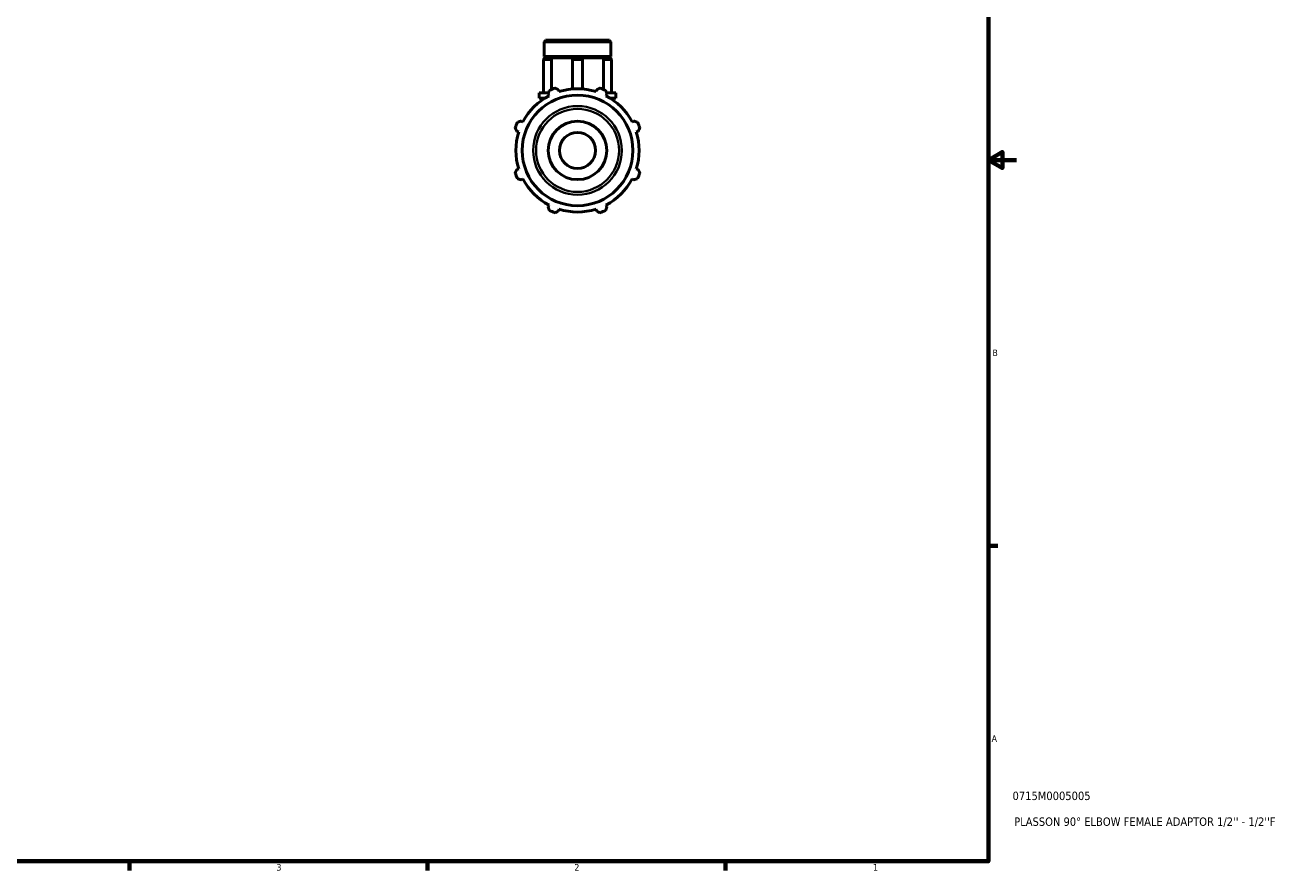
# Model space of a CAD drawing. Header units: inches. Extents: x 0.1 to 37.8, y -3.8 to 22.3.
# Tile 3 of 4: x 19.8 to 37.8, y 0.9 to 12.9. Entities that reach past the tile are written whole.
import ezdxf

# ---------------------------------------------------------------- set-up
doc = ezdxf.new("R2010")
doc.units = ezdxf.units.IN
doc.header["$MEASUREMENT"] = 0
for name, color, linetype, lineweight in [('Border (ANSI)', 7, 'Continuous', 70), ('Title (ANSI)', 7, 'Continuous', 50), ('Visible (ANSI)', 7, 'Continuous', 50), ('Visible Narrow (ANSI)', 7, 'Continuous', 35)]:
    doc.layers.add(name, color=color, linetype=linetype, lineweight=lineweight)
doc.styles.add('Note Text (ANSI)', font='tahoma.ttf')
doc.styles.add('Text Style29', font='tahoma.ttf')

# ---------------------------------------------------------------- blocks, each defined once
blk = doc.blocks.new('Borders Default Border')
at = {"layer": 'Border (ANSI)'}
for p, q in [((33.5, 5.5), (33.634, 5.5)), ((21.25, 1), (21.25, 0.866)), ((25.5, 1), (25.5, 0.866)), ((29.75, 1), (29.75, 0.866))]:
    blk.add_line(p, q, dxfattribs=at)
at = {"layer": 'Border (ANSI)', "flags": 128}
for points in [[(0.5, 1), (0.5, 21), (33.5, 21), (33.5, 1), (0.5, 1)], [(33.9, 11), (33.5, 11), (33.7, 11.115), (33.7, 10.885), (33.5, 11)]]:
    blk.add_lwpolyline(points, dxfattribs=at)
at = {"layer": 'Border (ANSI)', "color": 5, "true_color": 0x0000ff, "char_height": 0.0945, "attachment_point": 7, "style": 'Note Text (ANSI)'}
for s, insert in [('B', (33.558, 8.203)), ('A', (33.547, 2.703)), ('3', (23.346, 0.864)), ('2', (27.596, 0.866)), ('1', (31.854, 0.866))]:
    blk.add_mtext(s, dxfattribs=dict(at, insert=insert))
blk = doc.blocks.new('Title Blocks ANSI - Large')
at = {"layer": 'Title (ANSI)', "color": 5, "true_color": 0x0000ff, "style": 'Text Style29'}
for tag, p in [('PART_NUMBER_001', (0.345, 0.873)), ('DESCRIPTION_001', (0.369, 0.505))]:
    blk.add_attdef(tag, p, '', height=0.12, dxfattribs=at)

msp = doc.modelspace()

# ---------------------------------------------------------------- linework, layer by layer
at = {"layer": 'Visible (ANSI)'}
for p, q in [((27.185, 12.707), (27.163, 12.685)), ((27.163, 12.476), (27.163, 12.685)), ((28.117, 12.685), (27.163, 12.685)), ((27.185, 12.707), (28.095, 12.707)), ((28.095, 12.707), (28.117, 12.685)), ((28.117, 12.476), (28.117, 12.685)), ((28.117, 12.476), (27.163, 12.476)), ((27.183, 12.457), (27.163, 12.476)), ((27.163, 12.457), (27.184, 12.457)), ((27.163, 12.447), (27.163, 12.457)), ((27.184, 12.457), (27.25, 12.457)), ((27.25, 12.457), (27.597, 12.457)), ((27.597, 12.457), (27.683, 12.457)), ((27.683, 12.457), (28.03, 12.457)), ((28.03, 12.457), (28.096, 12.457)), ((28.096, 12.457), (28.117, 12.457)), ((28.097, 12.457), (28.117, 12.476)), ((28.117, 12.447), (28.117, 12.457)), ((27.155, 12.428), (27.155, 11.957)), ((27.267, 12.428), (27.267, 12.005)), ((27.568, 12.428), (27.568, 12.013)), ((27.711, 12.428), (27.711, 12.013)), ((28.012, 12.005), (28.012, 12.428)), ((28.124, 12.428), (28.124, 11.957)), ((27.165, 11.957), (27.092, 11.957)), ((27.092, 11.882), (27.092, 11.957)), ((27.226, 11.957), (27.165, 11.957)), ((27.221, 11.941), (27.234, 11.916)), ((27.376, 11.975), (27.367, 12.002)), ((27.913, 12.002), (27.904, 11.975)), ((28.046, 11.916), (28.059, 11.941)), ((28.115, 11.957), (28.054, 11.957)), ((28.188, 11.957), (28.115, 11.957)), ((28.188, 11.882), (28.188, 11.957)), ((27.165, 11.882), (27.092, 11.882)), ((27.155, 11.882), (27.155, 11.87)), ((27.174, 11.882), (27.165, 11.882)), ((28.115, 11.882), (28.106, 11.882)), ((28.188, 11.882), (28.115, 11.882)), ((28.124, 11.882), (28.124, 11.87)), ((26.86, 11.542), (26.835, 11.556)), ((28.444, 11.556), (28.419, 11.542)), ((26.775, 11.409), (26.802, 11.401)), ((28.478, 11.401), (28.505, 11.409)), ((26.802, 10.872), (26.775, 10.864)), ((28.505, 10.864), (28.478, 10.872)), ((26.835, 10.718), (26.86, 10.731)), ((28.419, 10.731), (28.444, 10.718)), ((27.234, 10.357), (27.221, 10.332)), ((27.367, 10.271), (27.376, 10.298)), ((27.904, 10.298), (27.913, 10.271)), ((28.059, 10.332), (28.046, 10.357))]:
    msp.add_line(p, q, dxfattribs=at)
for radius in [0.789, 0.417, 0.257]:
    msp.add_circle((27.64, 11.137), radius, dxfattribs=at)
for centre, radius, start, end in [((27.184, 12.428), 0.0286, 90, 180), ((27.597, 12.428), 0.0286, 90, 180), ((27.683, 12.428), 0.0286, 0, 90), ((28.096, 12.428), 0.0286, 0, 90), ((27.64, 11.137), 0.879, 117.5, 152.5), ((27.64, 11.137), 0.945, 109.792, 115.208), ((27.64, 11.137), 0.879, 72.5, 107.5), ((27.64, 11.137), 0.945, 64.792, 70.208), ((27.64, 11.137), 0.879, 27.5, 62.5), ((27.64, 11.137), 0.945, 154.792, 160.208), ((27.64, 11.137), 0.879, 162.5, 197.5), ((27.64, 11.137), 0.879, 342.5, 17.5), ((27.64, 11.137), 0.945, 19.792, 25.208), ((27.64, 11.137), 0.945, 199.792, 205.208), ((27.64, 11.137), 0.879, 207.5, 242.5), ((27.64, 11.137), 0.879, 297.5, 332.5), ((27.64, 11.137), 0.945, 334.792, 340.208), ((27.64, 11.137), 0.879, 252.5, 287.5), ((27.64, 11.137), 0.945, 244.792, 250.208), ((27.64, 11.137), 0.945, 289.792, 295.208)]:
    msp.add_arc(centre, radius, start, end, dxfattribs=at)
for points, knots in [([(27.25, 12.457), (27.252, 12.457), (27.254, 12.456), (27.258, 12.453), (27.26, 12.451), (27.263, 12.446), (27.265, 12.443), (27.267, 12.437), (27.267, 12.433), (27.267, 12.429), (27.267, 12.428), (27.267, 12.428)], [0.229058, 0.229058, 0.229058, 0.229058, 0.2553957, 0.2553957, 0.2838273, 0.2838273, 0.3122484, 0.3122484, 0.340602, 0.340602, 0.3436513, 0.3436513, 0.3436513, 0.3436513]), ([(28.012, 12.428), (28.012, 12.432), (28.013, 12.435), (28.014, 12.442), (28.016, 12.445), (28.019, 12.45), (28.021, 12.453), (28.025, 12.456), (28.027, 12.456), (28.029, 12.457), (28.029, 12.457), (28.03, 12.457)], [0.1145926, 0.1145926, 0.1145926, 0.1145926, 0.1419066, 0.1419066, 0.1702619, 0.1702619, 0.198685, 0.198685, 0.2271153, 0.2271153, 0.2291848, 0.2291848, 0.2291848, 0.2291848])]:
    msp.add_open_spline(points, degree=3, knots=knots, dxfattribs=at)
for points, weights in [([(27.221, 11.941), (27.229, 11.966), (27.237, 11.992)], [1.00312249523, 1.00196908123, 1]), ([(27.32, 12.026), (27.344, 12.014), (27.367, 12.002)], [1, 1.00196908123, 1.00312249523]), ([(27.913, 12.002), (27.936, 12.014), (27.96, 12.026)], [1.00312249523, 1.00196908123, 1]), ([(28.042, 11.992), (28.051, 11.966), (28.059, 11.941)], [1, 1.00196908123, 1.00312249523]), ([(26.785, 11.539), (26.81, 11.547), (26.835, 11.556)], [1, 1.00196908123, 1.00312249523]), ([(28.444, 11.556), (28.469, 11.547), (28.495, 11.539)], [1.00312249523, 1.00196908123, 1]), ([(26.775, 11.409), (26.763, 11.433), (26.751, 11.457)], [1.00312249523, 1.00196908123, 1]), ([(28.529, 11.457), (28.517, 11.433), (28.505, 11.409)], [1, 1.00196908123, 1.00312249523]), ([(26.751, 10.817), (26.763, 10.841), (26.775, 10.864)], [1, 1.00196908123, 1.00312249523]), ([(28.505, 10.864), (28.517, 10.841), (28.529, 10.817)], [1.00312249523, 1.00196908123, 1]), ([(26.835, 10.718), (26.81, 10.726), (26.785, 10.734)], [1.00312249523, 1.00196908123, 1]), ([(28.495, 10.734), (28.469, 10.726), (28.444, 10.718)], [1, 1.00196908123, 1.00312249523]), ([(27.237, 10.282), (27.229, 10.307), (27.221, 10.332)], [1, 1.00196908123, 1.00312249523]), ([(28.059, 10.332), (28.051, 10.307), (28.042, 10.282)], [1.00312249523, 1.00196908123, 1]), ([(27.367, 10.271), (27.344, 10.26), (27.32, 10.247)], [1.00312249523, 1.00196908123, 1]), ([(27.96, 10.247), (27.936, 10.26), (27.913, 10.271)], [1, 1.00196908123, 1.00312249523])]:
    msp.add_rational_spline(points, weights, degree=2, dxfattribs=at)
at = {"layer": 'Visible Narrow (ANSI)'}
for p, q in [((27.261, 12.428), (27.156, 12.428)), ((27.71, 12.428), (27.569, 12.428)), ((28.124, 12.428), (28.019, 12.428))]:
    msp.add_line(p, q, dxfattribs=at)
for radius in [0.633, 0.592]:
    msp.add_circle((27.64, 11.137), radius, dxfattribs=at)

# ---------------------------------------------------------------- block references
msp.add_blockref('Borders Default Border', (0, 0))
msp.add_blockref('Title Blocks ANSI - Large', (33.5, 1)).add_auto_attribs({'PART_NUMBER_001': '0715M0005005', 'DESCRIPTION_001': "PLASSON 90° ELBOW FEMALE ADAPTOR 1/2'' - 1/2''F"})

doc.saveas('drawing.dxf')
